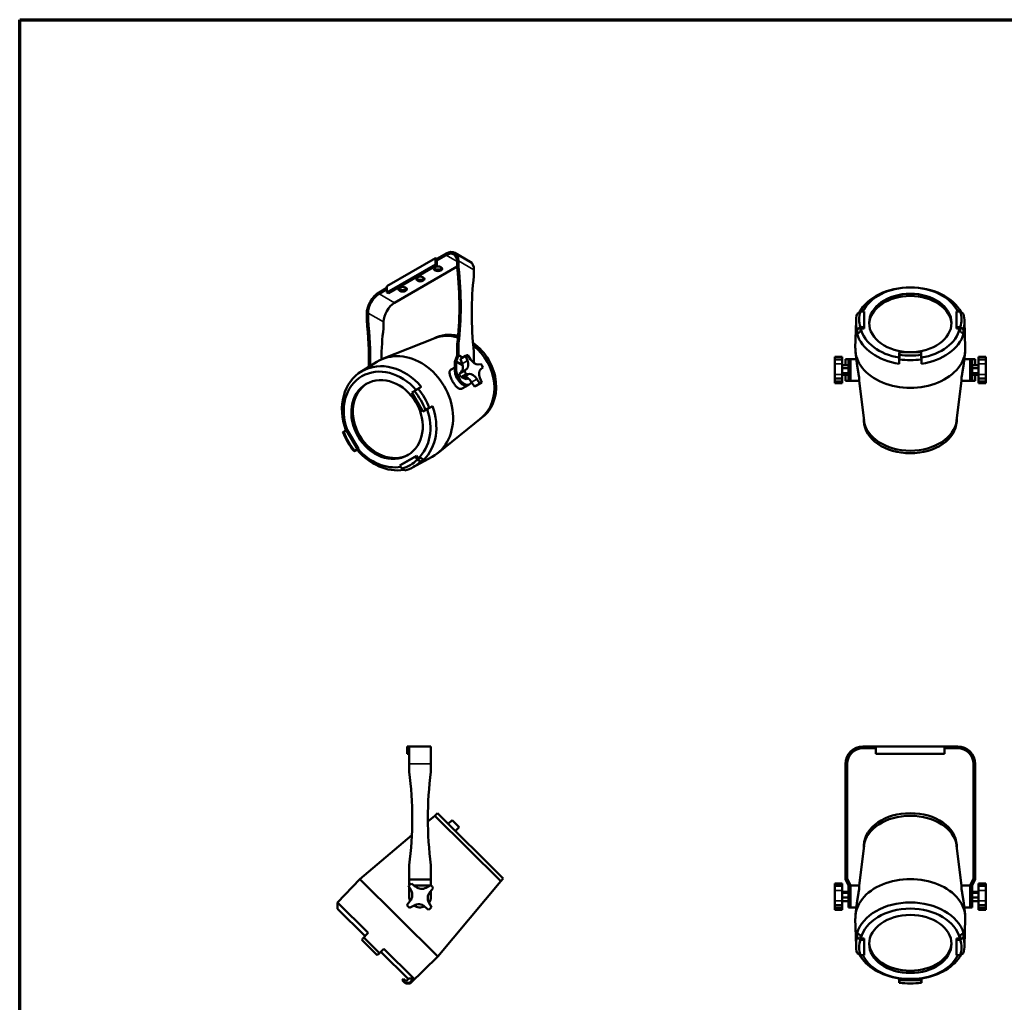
# Model space of a CAD drawing. Header units: millimetres. Extents: x 20 to 2980, y 20 to 2980.
# Tile 4 of 5: x 20 to 1598, y 1406 to 2980. Entities that reach past the tile are written whole.
import ezdxf

# ---------------------------------------------------------------- set-up
doc = ezdxf.new("R2010")
doc.units = ezdxf.units.MM
for name, color, linetype, lineweight in [('Border (ISO)', 7, 'Continuous', 70), ('Visible (ISO)', 7, 'Continuous', 50), ('Visible Narrow (ISO)', 7, 'Continuous', 35)]:
    doc.layers.add(name, color=color, linetype=linetype, lineweight=lineweight)

# ---------------------------------------------------------------- blocks, each defined once
blk = doc.blocks.new('Borders Chauvet')
at = {"layer": 'Border (ISO)'}
for p, q in [((20, 2980), (2980, 2980)), ((20, 20), (20, 2980))]:
    blk.add_line(p, q, dxfattribs=at)

msp = doc.modelspace()

# ---------------------------------------------------------------- linework, layer by layer
at = {"layer": 'Visible (ISO)'}
for p, q in [((703.3, 2605.2), (688.4, 2596.7)), ((717.3, 2606.6), (742, 2592.3)), ((608.5, 2553), (686.3, 2597.9)), ((686.3, 2588.1), (608.5, 2543.2)), ((688.4, 2596.7), (686.3, 2597.9)), ((686.3, 2597.9), (686.3, 2588.1)), ((688.4, 2586.9), (686.3, 2588.1)), ((703.3, 2602.8), (688.4, 2594.2)), ((688.4, 2596.7), (688.4, 2594.2)), ((688.4, 2594.2), (688.4, 2586.9)), ((721, 2583.3), (721, 2592.6)), ((723.1, 2584.6), (723.1, 2593.8)), ((610.7, 2542), (688.4, 2586.9)), ((721, 2584.4), (620.6, 2526.5)), ((747.8, 2570.3), (747.8, 2579.5)), ((608.5, 2550.5), (595.8, 2543.2)), ((608.5, 2548.1), (595.8, 2540.7)), ((608.5, 2553), (608.5, 2543.2)), ((608.5, 2543.2), (610.7, 2542)), ((576, 2508.9), (576, 2499.6)), ((578.1, 2500.9), (578.1, 2510.1)), ((1373, 2512.3), (1367, 2512.3)), ((1373, 2487.5), (1373, 2512.3)), ((1527, 2512.3), (1521, 2512.3)), ((1521, 2512.3), (1521, 2487.4)), ((602.9, 2486.6), (602.9, 2495.8)), ((1360, 2497.4), (1358.9, 2453.7)), ((1534, 2497.4), (1535.1, 2453.7)), ((1367, 2487.5), (1373, 2487.5)), ((1367, 2484.5), (1368, 2485.3)), ((1367, 2480.3), (1367, 2484.5)), ((1368, 2485.3), (1373, 2485.3)), ((1373, 2485.3), (1373, 2487.5)), ((1521, 2485.3), (1521, 2487.4)), ((1521, 2487.4), (1527, 2487.4)), ((1521, 2485.3), (1526, 2485.2)), ((1526, 2485.2), (1527, 2484.5)), ((1527, 2484.5), (1527, 2480.3)), ((685.1, 2469.9), (601.5, 2436.7)), ((683.4, 2469.3), (682.7, 2468.9)), ((723.1, 2461.5), (721, 2460.3)), ((723.1, 2442.8), (723.1, 2461.5)), ((721, 2442.1), (721, 2460.3)), ((747.8, 2430), (747.8, 2447.3)), ((1362.1, 2424.7), (1359.3, 2447.2)), ((1429.4, 2445.3), (1429.5, 2447.4)), ((1429.5, 2447.4), (1429.5, 2443.1)), ((1464.5, 2447.4), (1429.5, 2447.4)), ((1464.5, 2443.1), (1464.5, 2447.4)), ((1464.6, 2445.3), (1464.5, 2447.4)), ((1532, 2424.7), (1534.8, 2447.2)), ((566.5, 2415.9), (592, 2431.9)), ((721, 2442.1), (717.4, 2431.9)), ((717.4, 2417), (717.4, 2431.9)), ((719.5, 2432.6), (723.1, 2442.8)), ((719.5, 2418.3), (719.5, 2432.6)), ((729.6, 2426.7), (719.5, 2432.6)), ((723.1, 2442.8), (729.9, 2438.8)), ((726.1, 2436.6), (734.5, 2441.5)), ((729, 2428.9), (726.1, 2436.6)), ((735, 2441.7), (726.5, 2436.9)), ((734.5, 2441.5), (737.4, 2433.8)), ((742.5, 2435.8), (737.8, 2442.8)), ((1326, 2439.8), (1326, 2435.8)), ((1338, 2439.8), (1326, 2439.8)), ((1326, 2428.5), (1326, 2435.8)), ((1326, 2435.8), (1338, 2435.8)), ((1338, 2435.8), (1338, 2439.8)), ((1338, 2435.8), (1338, 2428.5)), ((1343, 2436.3), (1348, 2436.3)), ((1343, 2426.7), (1343, 2436.3)), ((1348, 2401.3), (1348, 2436.3)), ((1348, 2436.3), (1351, 2436.3)), ((1351, 2436.3), (1351, 2401.3)), ((1351, 2436.3), (1351, 2401.3)), ((1360.6, 2436.3), (1351, 2436.3)), ((1429.4, 2440.3), (1429.2, 2436.2)), ((1429.4, 2445.3), (1429.4, 2441.7)), ((1429.4, 2441.7), (1429.4, 2440.3)), ((1464.6, 2441.7), (1464.6, 2445.3)), ((1464.7, 2440.3), (1464.6, 2441.7)), ((1464.9, 2436.2), (1464.7, 2440.3)), ((1543, 2436.3), (1533.4, 2436.3)), ((1543, 2401.3), (1543, 2436.3)), ((1543, 2436.3), (1546, 2436.3)), ((1543, 2401.3), (1543, 2436.3)), ((1546, 2436.3), (1551, 2436.3)), ((1546, 2436.3), (1546, 2401.3)), ((1551, 2436.3), (1551, 2426.7)), ((1568, 2439.8), (1556, 2439.8)), ((1556, 2439.8), (1556, 2435.8)), ((1556, 2435.8), (1568, 2435.8)), ((1556, 2428.5), (1556, 2435.8)), ((1568, 2435.8), (1568, 2439.8)), ((1568, 2435.8), (1568, 2428.5)), ((717.4, 2423), (711.2, 2419.4)), ((732.6, 2417.5), (724.2, 2412.7)), ((724.2, 2412.7), (727.9, 2415.8)), ((727.1, 2415.1), (728.3, 2418.2)), ((729.9, 2419.2), (728.3, 2418.2)), ((736.4, 2420.7), (732.6, 2417.5)), ((759.5, 2428.1), (754.3, 2427.7)), ((758.5, 2419.5), (762.3, 2422.6)), ((1326, 2411.7), (1326, 2428.5)), ((1338, 2428.5), (1338, 2411.7)), ((1338, 2426.7), (1348, 2426.7)), ((1338, 2421.5), (1348, 2421.5)), ((1556, 2426.7), (1546, 2426.7)), ((1556, 2421.5), (1546, 2421.5)), ((1556, 2411.7), (1556, 2428.5)), ((1568, 2428.5), (1568, 2411.7)), ((726.9, 2407.2), (735.4, 2412.1)), ((732.2, 2407.6), (726.9, 2407.2)), ((730, 2406.1), (729.3, 2407.4)), ((732.5, 2407.6), (730, 2406.1)), ((735.6, 2404), (730, 2406.1)), ((735.4, 2412.1), (740.6, 2412.5)), ((738.2, 2405.6), (735.6, 2404)), ((748.6, 2392.5), (744, 2399.5)), ((760, 2398.4), (751.5, 2393.6)), ((752.5, 2404.4), (757.1, 2397.4)), ((760.4, 2398.7), (757.5, 2406.4)), ((1326, 2405.2), (1326, 2411.7)), ((1326, 2405.2), (1326, 2400.5)), ((1338, 2405.2), (1326, 2405.2)), ((1326, 2397.8), (1326, 2400.5)), ((1326, 2400.5), (1338, 2400.5)), ((1338, 2413.7), (1348, 2413.7)), ((1338, 2411.7), (1338, 2405.2)), ((1338, 2410.9), (1348, 2410.9)), ((1338, 2400.5), (1338, 2405.2)), ((1338, 2400.5), (1338, 2397.8)), ((1343, 2401.3), (1343, 2410.9)), ((1348, 2401.3), (1343, 2401.3)), ((1351, 2401.3), (1348, 2401.3)), ((1365.1, 2401.3), (1351, 2401.3)), ((1372.8, 2337.7), (1365, 2401.3)), ((1521.2, 2337.7), (1529.1, 2401.3)), ((1543, 2401.3), (1528.9, 2401.3)), ((1546, 2401.3), (1543, 2401.3)), ((1556, 2413.7), (1546, 2413.7)), ((1556, 2410.9), (1546, 2410.9)), ((1551, 2401.3), (1546, 2401.3)), ((1551, 2410.9), (1551, 2401.3)), ((1556, 2405.2), (1556, 2411.7)), ((1568, 2405.2), (1556, 2405.2)), ((1556, 2405.2), (1556, 2400.5)), ((1556, 2400.5), (1568, 2400.5)), ((1556, 2397.8), (1556, 2400.5)), ((1568, 2411.7), (1568, 2405.2)), ((1568, 2400.5), (1568, 2405.2)), ((1568, 2400.5), (1568, 2397.8)), ((652.4, 2385), (648.1, 2382.6)), ((649.6, 2383.5), (648.1, 2382.6)), ((648.1, 2382.6), (665.7, 2352.3)), ((653.1, 2385.6), (649.6, 2383.5)), ((654.3, 2386.3), (653.1, 2385.6)), ((657.1, 2388.2), (654.3, 2386.3)), ((738.5, 2394.7), (728.7, 2389.1)), ((740.7, 2396), (738.5, 2394.7)), ((757.1, 2397.4), (748.6, 2392.5)), ((1338, 2397.8), (1326, 2397.8)), ((1568, 2397.8), (1556, 2397.8)), ((665.7, 2352.3), (670, 2354.7)), ((667.3, 2353), (665.7, 2352.3)), ((667.3, 2353), (670.8, 2355.1)), ((670.8, 2355.1), (672, 2355.7)), ((672, 2355.7), (675, 2357.3)), ((759.7, 2342.3), (689.8, 2285.7)), ((758.4, 2341.1), (757.7, 2340.6)), ((1372.7, 2336.7), (1372.6, 2339.4)), ((1521.3, 2336.7), (1521.4, 2339.4)), ((543.5, 2322.1), (539.2, 2319.7)), ((541.2, 2321), (544, 2322.8)), ((541.4, 2321.1), (541.2, 2321)), ((544.9, 2323.1), (541.4, 2321.1)), ((544.9, 2323.1), (543.5, 2322.1)), ((561, 2291.9), (543.5, 2322.1)), ((562.6, 2292.6), (544.9, 2323.1)), ((556.8, 2289.4), (561, 2291.9)), ((561.8, 2292), (558.9, 2290.4)), ((558.9, 2290.4), (559.1, 2290.6)), ((559.1, 2290.6), (562.6, 2292.6)), ((562.6, 2292.6), (561, 2291.9)), ((654.1, 2280.3), (629.3, 2266)), ((655.7, 2281.2), (630.8, 2266.9)), ((649.5, 2262.7), (680.9, 2279.8)), ((655.7, 2281.2), (654.1, 2280.3)), ((657.1, 2275.1), (654.1, 2280.3)), ((658.2, 2276.9), (655.7, 2281.2)), ((659.2, 2276.4), (658.2, 2276.9)), ((662.2, 2278.1), (659.2, 2276.4)), ((630.8, 2266.9), (629.3, 2266)), ((629.3, 2266), (632.4, 2260.8)), ((644, 1815.8), (641, 1815.8)), ((641, 1815.8), (641, 1803.8)), ((644, 1815.8), (679, 1815.8)), ((644, 1815.8), (644, 1787.8)), ((679, 1787.8), (679, 1815.8)), ((1392, 1815.8), (1371, 1815.8)), ((1392, 1815.8), (1392, 1803.8)), ((1392, 1815.8), (1502, 1815.8)), ((1502, 1815.8), (1502, 1803.8)), ((1523, 1815.8), (1502, 1815.8)), ((644, 1803.8), (641, 1803.8)), ((1392, 1812.8), (1371, 1812.8)), ((1502, 1803.8), (1392, 1803.8)), ((1523, 1812.8), (1502, 1812.8)), ((644, 1776.4), (644, 1787.8)), ((679, 1776.4), (679, 1787.8)), ((1343, 1787.8), (1343, 1776.4)), ((1346, 1776.4), (1346, 1787.8)), ((1548, 1776.4), (1548, 1787.8)), ((1551, 1776.4), (1551, 1787.8)), ((1343, 1775.1), (1343, 1776.4)), ((1343, 1775.1), (1343, 1625.8)), ((1346, 1776.4), (1346, 1775.1)), ((1346, 1775.1), (1346, 1625.8)), ((1548, 1775.1), (1548, 1776.4)), ((1548, 1775.1), (1548, 1625.8)), ((1551, 1776.4), (1551, 1775.1)), ((1551, 1775.1), (1551, 1625.8)), ((685.1, 1704.7), (674, 1695.3)), ((689.5, 1708.9), (685.1, 1704.7)), ((790.7, 1599.7), (685.1, 1704.7)), ((794.9, 1604.1), (689.5, 1708.9)), ((712.7, 1697.7), (706.7, 1691.7)), ((724, 1686.5), (712.7, 1697.7)), ((648.3, 1673.6), (565.2, 1603.3)), ((718.1, 1680.5), (724, 1686.5)), ((1372.8, 1656.7), (1364.9, 1592.8)), ((1372.7, 1657.8), (1372.6, 1655.1)), ((1521.2, 1656.7), (1529.1, 1592.8)), ((1521.3, 1657.8), (1521.4, 1655.1)), ((644, 1602.8), (644, 1625.8)), ((679, 1602.8), (679, 1625.8)), ((1343, 1625.8), (1343, 1602.8)), ((1346, 1625.8), (1343, 1625.8)), ((1346, 1603.5), (1346, 1625.8)), ((1548, 1603.5), (1548, 1625.8)), ((1551, 1625.8), (1548, 1625.8)), ((1551, 1602.8), (1551, 1625.8)), ((529.1, 1565.7), (565.2, 1603.3)), ((690.1, 1479.1), (565.2, 1603.3)), ((644, 1593.1), (644, 1602.8)), ((644, 1602.8), (679, 1602.8)), ((654.4, 1590.9), (647.9, 1596.3)), ((678.5, 1593.6), (671.1, 1589.5)), ((679, 1602.8), (679, 1593.1)), ((790.7, 1599.7), (690.1, 1479.1)), ((794.9, 1604.1), (790.7, 1599.7)), ((1326, 1596.3), (1326, 1592.3)), ((1338, 1596.3), (1326, 1596.3)), ((1338, 1592.3), (1338, 1596.3)), ((1343, 1602.8), (1348, 1592.8)), ((1346, 1603.5), (1351, 1593.5)), ((1351, 1575.3), (1351, 1593.5)), ((1548, 1603.5), (1543, 1593.5)), ((1543, 1575.3), (1543, 1593.5)), ((1546, 1592.8), (1551, 1602.8)), ((1556, 1596.3), (1568, 1596.3)), ((1556, 1596.3), (1556, 1592.3)), ((1568, 1592.3), (1568, 1596.3)), ((643.2, 1592.3), (647.3, 1584.9)), ((644, 1575.3), (644, 1590.9)), ((677.1, 1592.8), (652.1, 1592.8)), ((677.1, 1582.3), (682.4, 1588.9)), ((679, 1575.3), (679, 1584.6)), ((1326, 1584.9), (1326, 1592.3)), ((1338, 1592.3), (1326, 1592.3)), ((1326, 1568.2), (1326, 1584.9)), ((1338, 1592.3), (1338, 1584.9)), ((1338, 1584.9), (1338, 1568.2)), ((1338, 1582.8), (1348, 1582.8)), ((1338, 1581.4), (1348, 1581.4)), ((1348, 1575.3), (1348, 1592.8)), ((1365.1, 1592.8), (1351, 1592.8)), ((1543, 1592.8), (1528.9, 1592.8)), ((1546, 1575.3), (1546, 1592.8)), ((1556, 1582.8), (1546, 1582.8)), ((1556, 1581.4), (1546, 1581.4)), ((1556, 1592.3), (1568, 1592.3)), ((1556, 1584.9), (1556, 1592.3)), ((1556, 1568.2), (1556, 1584.9)), ((1568, 1592.3), (1568, 1584.9)), ((1568, 1584.9), (1568, 1568.2)), ((529.1, 1565.7), (578.1, 1517)), ((529.2, 1555.9), (529.1, 1565.7)), ((645.8, 1568.2), (640.5, 1561.7)), ((679.8, 1558.2), (675.7, 1565.6)), ((1326, 1561.7), (1326, 1568.2)), ((1338, 1573.9), (1348, 1573.9)), ((1338, 1568.2), (1338, 1561.7)), ((1338, 1567.8), (1348, 1567.8)), ((1348, 1557.8), (1348, 1575.3)), ((1351, 1575.3), (1351, 1557.8)), ((1351, 1575.3), (1351, 1557.8)), ((1362, 1569.2), (1359.3, 1546.6)), ((1532, 1569.2), (1534.8, 1546.6)), ((1543, 1557.8), (1543, 1575.3)), ((1543, 1557.8), (1543, 1575.3)), ((1546, 1575.3), (1546, 1557.8)), ((1556, 1573.9), (1546, 1573.9)), ((1556, 1567.8), (1546, 1567.8)), ((1556, 1561.7), (1556, 1568.2)), ((1568, 1568.2), (1568, 1561.7)), ((573.4, 1511.9), (529.2, 1555.9)), ((644.4, 1557), (651.8, 1561.1)), ((668.5, 1559.6), (675.1, 1554.3)), ((1326, 1561.7), (1326, 1557)), ((1338, 1561.7), (1326, 1561.7)), ((1326, 1554.3), (1326, 1557)), ((1326, 1557), (1338, 1557)), ((1338, 1554.3), (1326, 1554.3)), ((1338, 1557), (1338, 1561.7)), ((1338, 1557), (1338, 1554.3)), ((1348, 1557.8), (1351, 1557.8)), ((1360.6, 1557.8), (1351, 1557.8)), ((1543, 1557.8), (1533.4, 1557.8)), ((1546, 1557.8), (1543, 1557.8)), ((1568, 1561.7), (1556, 1561.7)), ((1556, 1561.7), (1556, 1557)), ((1556, 1557), (1568, 1557)), ((1556, 1554.3), (1556, 1557)), ((1568, 1554.3), (1556, 1554.3)), ((1568, 1557), (1568, 1561.7)), ((1568, 1557), (1568, 1554.3)), ((1360, 1496.2), (1358.9, 1540.2)), ((1534, 1496.2), (1535.1, 1540.2)), ((592.8, 1481.4), (568, 1506.1)), ((596.5, 1484.8), (571.4, 1509.7)), ((1367, 1509), (1367, 1513.2)), ((1368, 1508.2), (1367, 1509)), ((1373, 1506), (1367, 1506)), ((1373, 1508.2), (1368, 1508.2)), ((1373, 1508.2), (1373, 1506)), ((1373, 1481.4), (1373, 1506)), ((1526, 1508.3), (1521, 1508.3)), ((1521, 1508.3), (1521, 1506.1)), ((1527, 1506.1), (1521, 1506.1)), ((1521, 1506.1), (1521, 1481.4)), ((1527, 1509), (1526, 1508.3)), ((1527, 1513.2), (1527, 1509)), ((642.8, 1443), (598.7, 1486.8)), ((603.7, 1491.6), (651.4, 1444.2)), ((645.6, 1435.9), (690.1, 1479.1)), ((1367, 1481.4), (1373, 1481.4)), ((1521, 1481.4), (1527, 1481.4)), ((635, 1443.7), (632.9, 1441.5)), ((637.2, 1437.3), (632.9, 1441.5)), ((638.5, 1440.1), (635, 1443.7)), ((637.2, 1437.3), (638.5, 1436)), ((640, 1440.2), (638.5, 1440.1)), ((638.5, 1436), (645.6, 1435.9)), ((644, 1444.3), (640, 1440.2)), ((644.3, 1437.2), (645.6, 1435.9)), ((1429.4, 1440.2), (1429.2, 1444.3)), ((1429.4, 1443.7), (1429.5, 1441.5)), ((1429.4, 1443.7), (1429.4, 1440.1)), ((1464.6, 1443.7), (1429.4, 1443.7)), ((1429.4, 1440.2), (1429.4, 1440.2)), ((1429.4, 1440.1), (1429.4, 1440.2)), ((1429.5, 1441.5), (1429.5, 1437.3)), ((1464.5, 1441.5), (1429.5, 1441.5)), ((1464.6, 1443.7), (1464.5, 1441.5)), ((1464.5, 1437.3), (1464.5, 1441.5)), ((1464.6, 1440.1), (1464.6, 1443.7)), ((1464.7, 1440.2), (1464.6, 1440.2)), ((1464.7, 1440.2), (1464.6, 1440.1)), ((1464.9, 1444.3), (1464.7, 1440.2))]:
    msp.add_line(p, q, dxfattribs=at)
for centre, radius, start, end in [((1371, 1787.8), 28, 90, 180), ((1523, 1787.8), 28, 0, 90), ((1371, 1787.8), 25, 90, 180), ((1523, 1787.8), 25, 0, 90), ((654, 1776.4), 10, 180, 187.5614), ((84, 1700.8), 565, 352.3719, 7.5614), ((1239, 1700.8), 565, 172.4386, 187.6281), ((669, 1776.4), 10, 352.4386, 0), ((661.5, 1575.3), 25, 122.9791, 137.0209), ((661.5, 1575.3), 25, 32.9791, 47.0209), ((634.1, 1577.7), 15, 320.9836, 29.0164), ((663.9, 1602.6), 15, 230.9836, 299.0164), ((688.8, 1572.9), 15, 140.9836, 209.0164), ((661.5, 1575.3), 17.5, 180, 204.7802), ((659.1, 1548), 15, 50.9836, 119.0164), ((661.5, 1575.3), 17.5, 325.2198, 0), ((661.5, 1575.3), 25, 212.9791, 227.0209), ((661.5, 1575.3), 17.5, 235.2198, 294.7802), ((661.5, 1575.3), 25, 302.9791, 317.0209)]:
    msp.add_arc(centre, radius, start, end, dxfattribs=at)
for centre, major_axis, ratio, start_param, end_param in [((703.3, 2582.4), (14, 24.2), 0.57735, 5.497787, 7.068583), ((703.3, 2582.4), (12.5, 21.7), 0.57735, 5.497787, 7.068583), ((728, 2568.1), (14, 24.2), 0.57735, 5.497787, 6.283185), ((690.2, 2583.4), (6.5, 0), 0.57735, 3.47404, 5.950738), ((728, 2579.3), (5, -8.66), 0.57735, 3.926991, 4.058963), ((325, 2750.2), (282.5, -489.3), 0.57735, 0.652262, 0.91737), ((730.2, 2580.5), (-5, 8.66), 0.57735, 0.785398, 0.91737), ((327.1, 2751.4), (282.5, -489.3), 0.57735, 0.652262, 0.91737), ((661.9, 2567.1), (6.5, 0), 0.57735, 3.47404, 5.950738), ((1143.8, 2279.9), (-282.5, 489.3), 0.57735, 0.653426, 0.918534), ((740.8, 2574.4), (5, -8.66), 0.57735, 0.653426, 0.785398), ((595.8, 2520.3), (-14, -24.2), 0.57735, 3.926991, 5.497787), ((595.8, 2520.3), (12.5, 21.7), 0.57735, 0.785398, 2.356194), ((633.6, 2550.7), (6.5, 0), 0.57735, 3.47404, 5.950738), ((1447, 2489.4), (87.2, 0), 0.709301, 0.363115, 2.778813), ((1447, 2494.2), (-80.2, 0), 0.709301, 3.464934, 5.960084), ((620.6, 2506), (12.5, 21.7), 0.57735, 0.785398, 2.356194), ((1447, 2490.7), (-66, 0), 0.709301, 3.179246, 6.245532), ((1447, 2496.3), (-87, 0), 0.709301, 6.078617, 6.487753), ((1447, 2499.9), (-81.9, 0), 0.709301, 6.067897, 6.498473), ((1447, 2499.9), (81.9, 0), 0.709301, 6.067634, 6.498737), ((1447, 2496.3), (87, 0), 0.709301, 6.078326, 6.488044), ((583.1, 2495.6), (5, -8.66), 0.57735, 3.926991, 4.058963), ((180, 2666.5), (282.5, -489.3), 0.57735, 0.759504, 0.91737), ((585.2, 2496.8), (-5, 8.66), 0.57735, 0.785398, 0.91737), ((182.1, 2667.7), (282.5, -489.3), 0.57735, 0.759733, 0.91737), ((998.9, 2196.2), (-282.5, 489.3), 0.57735, 0.653426, 0.765935), ((595.8, 2490.7), (5, -8.66), 0.57735, 0.653426, 0.785398), ((1447, 2494.2), (-80.2, 0), 0.709301, 0.160022, 1.347949), ((1447, 2494.2), (80.2, 0), 0.709301, 4.935236, 6.122942), ((719, 2404.1), (-37.5, 64.2), 0.816493, 5.609204, 6.247136), ((716, 2402.3), (-37.6, 64.3), 0.816493, 5.566028, 6.159756), ((719, 2404.1), (37.5, -64.2), 0.816493, 0.036049, 2.080909), ((1447, 2489.4), (-87.2, 0), 0.709301, 0.208208, 1.362588), ((1447, 2489.4), (87.2, 0), 0.709301, 4.920597, 6.074686), ((638, 2356.7), (-44.5, 76), 0.816493, 3.116905, 6.307873), ((716, 2402.3), (37.6, -64.3), 0.816493, 0.123429, 2.023222), ((1447, 2452.6), (88.1, 0), 0.709301, 3.124028, 6.30075), ((612, 2341.5), (-44, 75.3), 0.816493, 4.916494, 7.641378), ((739, 2415.2), (-12.5, 21.7), 0.57735, 0, 0.035271), ((747.5, 2420.1), (-12.5, 21.7), 0.57735, 6.073381, 6.318457), ((728.1, 2433.2), (7.5, -13), 0.57735, 0.104433, 1.291831), ((749.2, 2441.4), (7.5, -13), 0.57735, 4.816822, 6.00422), ((1447, 2496.3), (87, 0), 0.709301, 4.507821, 4.916957), ((1447, 2499.9), (81.9, 0), 0.709301, 4.497101, 4.927677), ((608.6, 2339.5), (-40.5, 69.2), 0.816493, 4.930678, 7.628351), ((729.8, 2409.9), (8.7, -15.2), 0.57735, 3.926991, 6.283185), ((729.8, 2409.9), (8.7, -15.2), 0.57735, 3.926991, 6.283185), ((731.9, 2411.1), (8.7, -15.2), 0.57735, 3.926991, 6.757696), ((719.7, 2428.3), (7.5, -13), 0.57735, 0.104433, 1.291831), ((747.5, 2420.1), (12.5, -21.7), 0.57735, 4.502585, 4.74766), ((766.8, 2407), (-7.5, 13), 0.57735, 0.104433, 1.291831), ((747.5, 2420.1), (-12.5, 21.7), 0.57735, 4.502585, 4.74766), ((739, 2415.2), (-12.5, 21.7), 0.57735, 1.360992, 1.606068), ((737.3, 2393.9), (-7.5, 13), 0.57735, 4.816822, 6.00422), ((745.8, 2398.8), (-7.5, 13), 0.57735, 4.816822, 6.00422), ((747.5, 2420.1), (12.5, -21.7), 0.57735, 6.073381, 6.318457), ((611.1, 2341), (33.3, -57), 0.816493, 3.168381, 6.256397), ((604.6, 2337.2), (41.3, -70.7), 0.816493, 1.35085, 1.781953), ((607.1, 2338.7), (43.9, -75.1), 0.816493, 1.361543, 1.77126), ((739, 2415.2), (12.5, -21.7), 0.57735, 6.073381, 6.283185), ((608.6, 2339.5), (40.5, -69.2), 0.816493, 0.172041, 1.343515), ((612, 2341.5), (44, -75.3), 0.816493, 0.203814, 1.357902), ((1447, 2338.1), (74.3, 0), 0.709301, 3.16724, 6.257538), ((1447, 2342.4), (74.5, 0), 0.709301, 3.229305, 6.195473), ((607.1, 2338.7), (-43.9, 75.1), 0.816493, 1.361833, 1.77097), ((604.6, 2337.2), (-41.3, 70.7), 0.816493, 1.351114, 1.78169), ((612, 2341.5), (44, -75.3), 0.816493, 4.916203, 5.976112), ((608.6, 2339.5), (40.5, -69.2), 0.816493, 4.929627, 5.985718), ((604.6, 2337.2), (41.3, -70.7), 0.816493, 6.063503, 6.494079), ((607.1, 2338.7), (43.9, -75.1), 0.816493, 6.074222, 6.483359), ((1447, 1656.5), (-74.3, 0), 0.704906, 3.166923, 6.257855), ((1447, 1652.2), (-74.5, 0), 0.704906, 3.228219, 6.196559), ((1447, 1541.2), (-88.1, 0), 0.704906, 3.124245, 6.300533), ((1447, 1504.3), (87.2, 0), 0.704906, 0.2085, 2.933384), ((1447, 1499.4), (-80.2, 0), 0.704906, 3.301181, 6.123818), ((1447, 1497.3), (-87, 0), 0.704906, 6.078617, 6.487753), ((1447, 1493.7), (-81.9, 0), 0.704906, 6.067897, 6.498473), ((1447, 1502.9), (66, 0), 0.704906, 3.179717, 6.245061), ((1447, 1493.7), (81.9, 0), 0.704906, 6.067634, 6.498737), ((1447, 1497.3), (87, 0), 0.704906, 6.078326, 6.488044), ((1447, 1504.3), (-87.2, 0), 0.704906, 0.365984, 1.362588), ((1447, 1499.4), (-80.2, 0), 0.704906, 0.324409, 1.40302), ((1447, 1499.4), (80.2, 0), 0.704906, 4.880166, 5.958536), ((1447, 1504.3), (87.2, 0), 0.704906, 4.920597, 5.916863), ((1447, 1497.3), (87, 0), 0.704906, 4.507821, 4.916957), ((1447, 1493.7), (81.9, 0), 0.704906, 4.497101, 4.927677)]:
    msp.add_ellipse(centre, major_axis=major_axis, ratio=ratio, start_param=start_param, end_param=end_param, dxfattribs=at)
for centre, major_axis, ratio in [((690.2, 2581), (-6.5, 0), 0.57735), ((661.9, 2564.6), (-6.5, 0), 0.57735), ((633.6, 2548.3), (-6.5, 0), 0.57735), ((1447, 2494.2), (66, 0), 0.709301), ((608.6, 2339.5), (33.3, -57), 0.816493), ((1447, 1499.4), (66, 0), 0.704906)]:
    msp.add_ellipse(centre, major_axis=major_axis, ratio=ratio, dxfattribs=at)
for points in [[(1361.8, 2508.9), (1362.4, 2509.3), (1363.6, 2510), (1365.3, 2511.2), (1366.4, 2511.9), (1367, 2512.3)], [(1527, 2512.3), (1527.6, 2511.9), (1528.7, 2511.2), (1530.5, 2510), (1531.6, 2509.3), (1532.2, 2508.9)], [(1361.8, 2483.8), (1361.8, 2481.4), (1361.8, 2479), (1361.7, 2476.6)], [(1367, 2487.5), (1366.4, 2487.1), (1365.3, 2486.3), (1363.6, 2485), (1362.4, 2484.2), (1361.8, 2483.8)], [(1532.2, 2483.8), (1531.6, 2484.2), (1530.5, 2485), (1528.7, 2486.2), (1527.6, 2487), (1527, 2487.4)], [(1532.3, 2476.6), (1532.3, 2479), (1532.2, 2481.4), (1532.2, 2483.8)], [(1429, 2428.9), (1429.1, 2431.2), (1429.2, 2433.6), (1429.3, 2435.9)], [(1429.3, 2435.9), (1429.4, 2436.7), (1429.4, 2438.3), (1429.5, 2440.7), (1429.5, 2442.3), (1429.5, 2443.1)], [(1464.5, 2443.1), (1464.5, 2442.3), (1464.6, 2440.7), (1464.6, 2438.3), (1464.7, 2436.7), (1464.7, 2435.9)], [(1464.7, 2435.9), (1464.8, 2433.6), (1464.9, 2431.2), (1465, 2428.9)], [(652.4, 2385), (653.1, 2385.4), (654.4, 2386.3), (656.4, 2387.5), (657.8, 2388.3), (658.4, 2388.7)], [(658.4, 2388.7), (660.1, 2389.8), (661.7, 2390.9), (663.3, 2392)], [(676.2, 2358.1), (675.5, 2357.7), (674.1, 2357), (672, 2355.8), (670.6, 2355.1), (670, 2354.7)], [(681.4, 2360.8), (679.7, 2359.9), (677.9, 2359), (676.2, 2358.1)], [(542.7, 2322.3), (541.1, 2321.3), (539.5, 2320.2), (538, 2319.2)], [(538, 2319.2), (538.1, 2319.2), (538.4, 2319.3), (538.8, 2319.5), (539.1, 2319.6), (539.2, 2319.7)], [(555.7, 2288.6), (557.4, 2289.4), (559.1, 2290.3), (560.7, 2291.1)], [(556.8, 2289.4), (556.7, 2289.3), (556.4, 2289.1), (556.1, 2288.9), (555.8, 2288.7), (555.7, 2288.6)], [(657.1, 2275.1), (657.7, 2274.8), (658.8, 2274.1), (660.6, 2273.2), (661.7, 2272.5), (662.3, 2272.2)], [(662.3, 2272.2), (664.1, 2273.2), (665.8, 2274.1), (667.5, 2275.1)], [(637.3, 2257.7), (636.8, 2258.1), (635.6, 2258.8), (634, 2259.8), (632.9, 2260.5), (632.4, 2260.8)], [(571.4, 1509.7), (573.6, 1512.2), (575.9, 1514.6), (578.1, 1517)], [(1361.7, 1517), (1361.8, 1514.6), (1361.8, 1512.1), (1361.8, 1509.7)], [(1532.2, 1509.7), (1532.2, 1512.2), (1532.3, 1514.6), (1532.3, 1517)], [(568, 1506.1), (568.3, 1506.5), (569.1, 1507.3), (570.2, 1508.5), (571, 1509.3), (571.4, 1509.7)], [(1361.8, 1509.7), (1362.4, 1509.3), (1363.6, 1508.5), (1365.3, 1507.3), (1366.4, 1506.4), (1367, 1506)], [(1527, 1506.1), (1527.6, 1506.5), (1528.7, 1507.3), (1530.5, 1508.5), (1531.6, 1509.3), (1532.2, 1509.7)], [(596.5, 1484.8), (596.1, 1484.4), (595.2, 1483.6), (594, 1482.5), (593.2, 1481.7), (592.8, 1481.4)], [(603.7, 1491.6), (601.3, 1489.3), (598.9, 1487), (596.5, 1484.8)], [(1367, 1481.4), (1366.4, 1481.7), (1365.3, 1482.5), (1363.6, 1483.6), (1362.4, 1484.4), (1361.8, 1484.8)], [(1532.2, 1484.8), (1531.6, 1484.4), (1530.5, 1483.6), (1528.7, 1482.5), (1527.6, 1481.7), (1527, 1481.4)], [(637.2, 1437.3), (637.9, 1437.3), (639.5, 1437.3), (641.9, 1437.2), (643.5, 1437.2), (644.3, 1437.2)], [(644.3, 1437.2), (646.7, 1439.5), (649, 1441.8), (651.4, 1444.2)], [(1429, 1444.2), (1429.1, 1441.8), (1429.2, 1439.5), (1429.3, 1437.2)], [(1429.3, 1437.2), (1429.4, 1437.2), (1429.4, 1437.2), (1429.5, 1437.3), (1429.5, 1437.3), (1429.5, 1437.3)], [(1464.5, 1437.3), (1464.5, 1437.3), (1464.6, 1437.3), (1464.6, 1437.2), (1464.7, 1437.2), (1464.7, 1437.2)], [(1464.7, 1437.2), (1464.8, 1439.5), (1464.9, 1441.8), (1465, 1444.2)]]:
    msp.add_open_spline(points, degree=3, dxfattribs=at)
for points, weights in [([(1367, 2480.3), (1364.5, 2478.5), (1361.7, 2476.6)], [1.00036035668, 1.00067725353, 1]), ([(1532.3, 2476.6), (1529.6, 2478.5), (1527, 2480.3)], [1, 1.00067650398, 1.00036086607]), ([(1429, 2428.9), (1429.1, 2432.7), (1429.2, 2436.2)], [1, 1.00067725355, 1.0003603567]), ([(1464.9, 2436.2), (1464.9, 2432.7), (1465, 2428.9)], [1.0003603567, 1.00067725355, 1]), ([(657.1, 2388.2), (660.1, 2390), (663.3, 2392)], [1.00036086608, 1.00067650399, 1]), ([(681.4, 2360.8), (678.1, 2358.9), (675, 2357.3)], [1, 1.00067650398, 1.00036086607]), ([(542.7, 2322.3), (543.3, 2322.6), (544, 2322.8)], [1, 1.00067725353, 1.00036035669]), ([(544, 2322.8), (544, 2322.7), (544.1, 2322.6)], [1.00406564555, 1.0040878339, 1.00410754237]), ([(561.8, 2292), (561.3, 2291.6), (560.7, 2291.1)], [1.00036035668, 1.00067725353, 1]), ([(561.7, 2292.1), (561.8, 2292), (561.8, 2292)], [1.0041010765, 1.00408423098, 1.00406564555]), ([(659.2, 2276.4), (660.7, 2277.2), (662.2, 2278.1)], [1.00418038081, 1.00439314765, 1.00406564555]), ([(662.2, 2278.1), (664.8, 2276.7), (667.5, 2275.1)], [1.0003603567, 1.00067725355, 1]), ([(1361.7, 1517), (1364.5, 1515), (1367, 1513.2)], [1, 1.00067725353, 1.00036035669]), ([(1527, 1513.2), (1529.6, 1515.1), (1532.3, 1517)], [1.00036086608, 1.00067650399, 1]), ([(644, 1444.3), (647.6, 1444.2), (651.4, 1444.2)], [1.0003603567, 1.00067725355, 1]), ([(1429, 1444.2), (1429.1, 1444.2), (1429.2, 1444.3)], [1, 1.00067725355, 1.0003603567]), ([(1429.2, 1444.3), (1431.3, 1443.9), (1433.5, 1443.7)], [1.00406564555, 1.00443874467, 1.00411066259]), ([(1460.5, 1443.7), (1462.7, 1443.9), (1464.9, 1444.3)], [1.00411066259, 1.00443874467, 1.00406564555]), ([(1464.9, 1444.3), (1464.9, 1444.2), (1465, 1444.2)], [1.0003603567, 1.00067725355, 1])]:
    msp.add_rational_spline(points, weights, degree=2, dxfattribs=at)
for points, knots in [([(728.7, 2389.1), (728.3, 2388.8), (727.8, 2388.6), (726.7, 2388.4), (726.1, 2388.5), (724.8, 2388.7), (724.2, 2389), (722.8, 2389.7), (722.2, 2390.1), (720.9, 2391.2), (720.2, 2391.8), (718.8, 2393.2), (718.1, 2394), (716.7, 2395.7), (716.1, 2396.6), (714.8, 2398.5), (714.2, 2399.5), (713, 2401.5), (712.5, 2402.5), (711.5, 2404.5), (711, 2405.6), (710.2, 2407.6), (709.9, 2408.6), (709.3, 2410.5), (709.1, 2411.4), (708.9, 2413.1), (708.8, 2413.9), (708.8, 2415.4), (708.9, 2416.1), (709.3, 2417.3), (709.6, 2417.9), (710.3, 2418.8), (710.7, 2419.1), (711.2, 2419.4)], [5.253065, 5.253065, 5.253065, 5.253065, 5.553042, 5.553042, 5.890244, 5.890244, 6.227446, 6.227446, 6.564648, 6.564648, 6.900575, 6.900575, 7.236501, 7.236501, 7.572428, 7.572428, 7.908354, 7.908354, 8.244281, 8.244281, 8.580208, 8.580208, 8.916134, 8.916134, 9.252061, 9.252061, 9.589263, 9.589263, 9.926465, 9.926465, 10.263666, 10.263666, 10.574499, 10.574499, 10.574499, 10.574499]), ([(1362.1, 2424.7), (1362.2, 2423.8), (1362.3, 2422.9), (1362.6, 2420.8), (1362.8, 2419.7), (1363.1, 2417.5), (1363.3, 2416.3), (1363.7, 2414.1), (1363.9, 2412.9), (1364.3, 2410.8), (1364.5, 2409.7), (1364.8, 2407.8), (1364.9, 2406.9), (1365.1, 2405.4), (1365.1, 2404.7), (1365.2, 2403.5), (1365.3, 2403), (1365.3, 2402.1), (1365.3, 2401.8), (1365.2, 2401.4), (1365.2, 2401.3), (1365.1, 2401.3)], [3.434992, 3.434992, 3.434992, 3.434992, 3.700294, 3.700294, 4.03622, 4.03622, 4.373422, 4.373422, 4.710624, 4.710624, 5.047826, 5.047826, 5.385028, 5.385028, 5.710638, 5.710638, 6.036248, 6.036248, 6.361857, 6.361857, 6.668027, 6.668027, 6.668027, 6.668027]), ([(1528.9, 2401.3), (1528.9, 2401.3), (1528.8, 2401.4), (1528.8, 2401.8), (1528.8, 2402.1), (1528.8, 2403), (1528.8, 2403.5), (1528.9, 2404.7), (1529, 2405.4), (1529.1, 2406.9), (1529.3, 2407.8), (1529.6, 2409.7), (1529.7, 2410.8), (1530.1, 2412.9), (1530.3, 2414.1), (1530.7, 2416.3), (1530.9, 2417.5), (1531.3, 2419.7), (1531.4, 2420.8), (1531.7, 2422.9), (1531.9, 2423.8), (1532, 2424.7)], [3.932842, 3.932842, 3.932842, 3.932842, 4.239011, 4.239011, 4.564621, 4.564621, 4.890231, 4.890231, 5.215841, 5.215841, 5.553042, 5.553042, 5.890244, 5.890244, 6.227446, 6.227446, 6.564648, 6.564648, 6.900575, 6.900575, 7.165876, 7.165876, 7.165876, 7.165876]), ([(1365, 1587.8), (1364.9, 1587.1), (1364.8, 1586.2), (1364.5, 1584.3), (1364.3, 1583.2), (1363.9, 1581), (1363.7, 1579.9), (1363.3, 1577.6), (1363.1, 1576.5), (1362.8, 1574.3), (1362.6, 1573.1), (1362.3, 1571.1), (1362.2, 1570.1), (1362, 1569.2)], [0, 0, 0, 0, 0.337202, 0.337202, 0.674404, 0.674404, 1.011606, 1.011606, 1.348808, 1.348808, 1.684734, 1.684734, 1.959684, 1.959684, 1.959684, 1.959684]), ([(1365.1, 1592.8), (1365.2, 1592.8), (1365.2, 1592.7), (1365.3, 1592.3), (1365.3, 1591.9), (1365.3, 1591.1), (1365.2, 1590.5), (1365.1, 1589.3), (1365.1, 1588.6), (1365, 1587.8)], [9.307014, 9.307014, 9.307014, 9.307014, 9.624039, 9.624039, 9.949649, 9.949649, 10.275259, 10.275259, 10.600868, 10.600868, 10.600868, 10.600868]), ([(1529.1, 1587.8), (1529, 1588.6), (1528.9, 1589.3), (1528.8, 1590.5), (1528.8, 1591.1), (1528.8, 1591.9), (1528.8, 1592.3), (1528.8, 1592.7), (1528.9, 1592.8), (1528.9, 1592.8)], [0, 0, 0, 0, 0.32561, 0.32561, 0.65122, 0.65122, 0.97683, 0.97683, 1.293854, 1.293854, 1.293854, 1.293854]), ([(1532, 1569.2), (1531.9, 1570.1), (1531.7, 1571.1), (1531.4, 1573.1), (1531.3, 1574.3), (1530.9, 1576.5), (1530.7, 1577.6), (1530.3, 1579.9), (1530.1, 1581), (1529.7, 1583.2), (1529.6, 1584.3), (1529.3, 1586.2), (1529.1, 1587.1), (1529.1, 1587.8)], [8.641184, 8.641184, 8.641184, 8.641184, 8.916134, 8.916134, 9.252061, 9.252061, 9.589263, 9.589263, 9.926465, 9.926465, 10.263666, 10.263666, 10.600868, 10.600868, 10.600868, 10.600868])]:
    msp.add_open_spline(points, degree=3, knots=knots, dxfattribs=at)
at = {"layer": 'Visible Narrow (ISO)'}
for p, q in [((703.3, 2602.8), (721, 2592.6)), ((723.1, 2593.8), (747.8, 2579.5)), ((721, 2583.3), (723.1, 2584.6)), ((721, 2582.2), (723.1, 2583.5)), ((595.8, 2540.7), (620.6, 2526.5)), ((578.1, 2510.1), (602.9, 2495.8)), ((576, 2499.6), (578.1, 2500.9)), ((576.1, 2498.5), (578.2, 2499.8)), ((737.4, 2433.8), (729, 2428.9)), ((717.4, 2417), (719.5, 2418.3)), ((736.4, 2420.7), (727.9, 2415.8)), ((1326, 2428.5), (1338, 2428.5)), ((1568, 2428.5), (1556, 2428.5)), ((740.6, 2412.5), (732.2, 2407.6)), ((752.5, 2404.4), (744, 2399.5)), ((1326, 2411.7), (1338, 2411.7)), ((1568, 2411.7), (1556, 2411.7)), ((644, 1787.8), (679, 1787.8)), ((1343, 1776.4), (1346, 1776.4)), ((1343, 1775.1), (1346, 1775.1)), ((1548, 1776.4), (1551, 1776.4)), ((1548, 1775.1), (1551, 1775.1)), ((1326, 1584.9), (1338, 1584.9)), ((1568, 1584.9), (1556, 1584.9)), ((1326, 1568.2), (1338, 1568.2)), ((1348, 1575.3), (1351, 1575.3)), ((1543, 1575.3), (1546, 1575.3)), ((1568, 1568.2), (1556, 1568.2))]:
    msp.add_line(p, q, dxfattribs=at)

# ---------------------------------------------------------------- block references
msp.add_blockref('Borders Chauvet', (0, 0))

doc.saveas('drawing.dxf')
